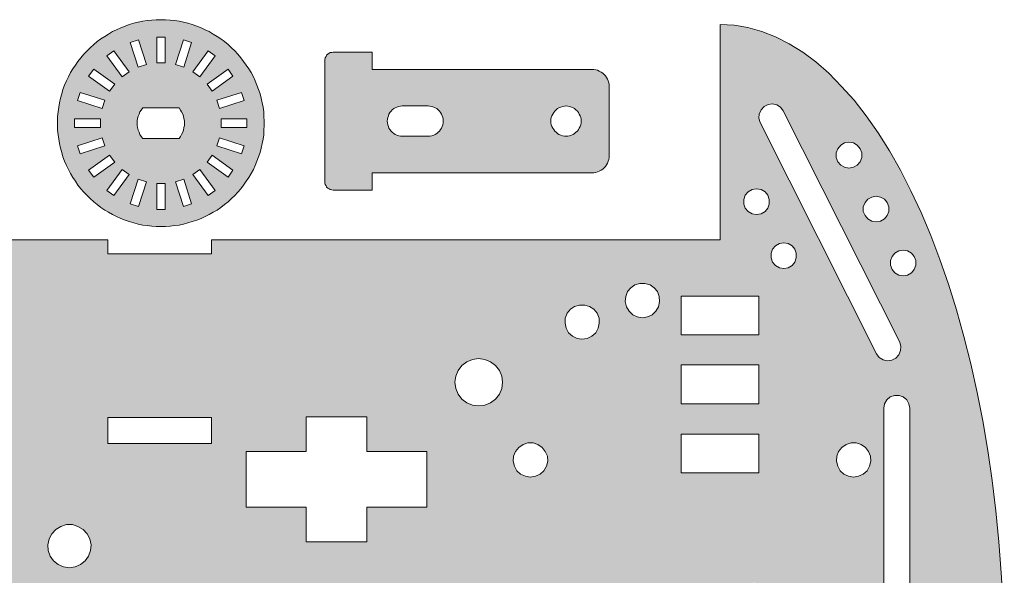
# Model space of a CAD drawing. Header units: inches. Extents: x 53 to 263, y 30 to 180.
# Tile 4 of 4: x 148 to 263, y 115 to 180. Entities that reach past the tile are written whole.
import ezdxf

# ---------------------------------------------------------------- set-up
doc = ezdxf.new("R2010")
doc.units = ezdxf.units.IN
doc.header["$MEASUREMENT"] = 0
doc.layers.add('Layer 1', color=7, linetype='Continuous')

msp = doc.modelspace()

# ---------------------------------------------------------------- hatches: boundary and pattern name
at = {"layer": 'Layer 1', "true_color": 0x231f20}
h = msp.add_hatch(color=250, dxfattribs=at)
h.dxf.hatch_style = 2
h.paths.add_polyline_path([(176.67, 168.45), (176.64, 168.98), (176.57, 169.51), (176.46, 170.04), (176.35, 170.57), (176.21, 171.06), (176.04, 171.59), (175.86, 172.08), (175.65, 172.58), (175.44, 173.04), (175.19, 173.53), (174.91, 173.99), (174.62, 174.41), (174.31, 174.84), (173.99, 175.26), (173.64, 175.68), (173.28, 176.07), (172.9, 176.42), (172.51, 176.78), (172.08, 177.13), (171.66, 177.45), (171.24, 177.73), (170.78, 178.01), (170.32, 178.29), (169.83, 178.51), (169.37, 178.72), (168.87, 178.93), (168.35, 179.11), (167.85, 179.25), (167.32, 179.39), (166.83, 179.49), (166.3, 179.56), (165.77, 179.63), (165.24, 179.67), (164.71, 179.67), (164.18, 179.67), (163.65, 179.63), (163.12, 179.56), (162.6, 179.49), (162.07, 179.39), (161.57, 179.25), (161.04, 179.11), (160.55, 178.93), (160.06, 178.72), (159.56, 178.51), (159.1, 178.29), (158.64, 178.01), (158.19, 177.73), (157.73, 177.45), (157.3, 177.13), (156.92, 176.78), (156.49, 176.42), (156.14, 176.07), (155.75, 175.68), (155.43, 175.26), (155.08, 174.84), (154.8, 174.41), (154.48, 173.99), (154.23, 173.53), (153.99, 173.04), (153.74, 172.58), (153.53, 172.08), (153.35, 171.59), (153.21, 171.06), (153.07, 170.57), (152.93, 170.04), (152.86, 169.51), (152.79, 168.98), (152.72, 168.45), (152.72, 167.92), (152.72, 167.39), (152.72, 166.86), (152.79, 166.33), (152.86, 165.81), (152.93, 165.31), (153.07, 164.78), (153.21, 164.25), (153.35, 163.76), (153.53, 163.27), (153.74, 162.77), (153.99, 162.28), (154.23, 161.82), (154.48, 161.36), (154.8, 160.94), (155.08, 160.48), (155.43, 160.06), (155.75, 159.67), (156.14, 159.28), (156.49, 158.93), (156.92, 158.54), (157.3, 158.22), (157.73, 157.9), (158.19, 157.59), (158.64, 157.34), (159.1, 157.06), (159.56, 156.85), (160.06, 156.6), (160.55, 156.42), (161.04, 156.25), (161.57, 156.1), (162.07, 155.96), (162.6, 155.86), (163.12, 155.79), (163.65, 155.72), (164.18, 155.68), (164.71, 155.68), (165.24, 155.68), (165.77, 155.72), (166.3, 155.79), (166.83, 155.86), (167.32, 155.96), (167.85, 156.1), (168.35, 156.25), (168.87, 156.42), (169.37, 156.6), (169.83, 156.85), (170.32, 157.06), (170.78, 157.34), (171.24, 157.59), (171.66, 157.9), (172.08, 158.22), (172.51, 158.54), (172.9, 158.93), (173.28, 159.28), (173.64, 159.67), (173.99, 160.06), (174.31, 160.48), (174.62, 160.94), (174.91, 161.36), (175.19, 161.82), (175.44, 162.28), (175.65, 162.77), (175.86, 163.27), (176.04, 163.76), (176.21, 164.25), (176.35, 164.78), (176.46, 165.31), (176.57, 165.81), (176.64, 166.33), (176.67, 166.86), (176.71, 167.39), (176.71, 167.92)])
h.paths.add_polyline_path([(156.92, 173.95), (159.35, 172.19), (158.75, 171.38), (156.32, 173.14)])
h.paths.add_polyline_path([(155.36, 171.24), (158.19, 170.32), (157.9, 169.37), (155.05, 170.29)])
h.paths.add_polyline_path([(154.69, 167.18), (154.69, 168.17), (157.69, 168.17), (157.69, 167.18)])
h.paths.add_polyline_path([(155.36, 164.11), (155.05, 165.06), (157.9, 165.98), (158.19, 165.03)])
h.paths.add_polyline_path([(156.92, 161.4), (156.32, 162.21), (158.75, 163.97), (159.35, 163.16)])
h.paths.add_polyline_path([(159.24, 159.28), (158.43, 159.88), (160.2, 162.31), (161.01, 161.71)])
h.paths.add_polyline_path([(160.2, 173.04), (158.43, 175.47), (159.24, 176.07), (161.01, 173.64)])
h.paths.add_polyline_path([(164.22, 177.66), (165.21, 177.66), (165.21, 174.66), (164.22, 174.66)])
h.paths.add_polyline_path([(162.1, 177.34), (163.02, 174.48), (162.07, 174.17), (161.15, 177.02)])
h.paths.add_polyline_path([(162.1, 158.01), (161.15, 158.33), (162.07, 161.18), (163.02, 160.87)])
h.paths.add_polyline_path([(165.21, 157.66), (164.22, 157.66), (164.22, 160.66), (165.21, 160.66)])
h.paths.add_polyline_path([(162.6, 165.91), (162.42, 166.12), (162.28, 166.37), (162.17, 166.62), (162.07, 166.86), (162, 167.15), (161.96, 167.39), (161.96, 167.68), (161.96, 167.96), (162, 168.2), (162.07, 168.49), (162.17, 168.73), (162.28, 168.98), (162.42, 169.19), (162.6, 169.44), (166.83, 169.44), (166.97, 169.19), (167.11, 168.98), (167.25, 168.73), (167.32, 168.49), (167.39, 168.2), (167.43, 167.96), (167.46, 167.68), (167.43, 167.39), (167.39, 167.15), (167.32, 166.86), (167.25, 166.62), (167.11, 166.37), (166.97, 166.12), (166.83, 165.91)])
h.paths.add_polyline_path([(167.32, 158.01), (166.41, 160.87), (167.36, 161.18), (168.27, 158.33)])
h.paths.add_polyline_path([(167.36, 174.17), (166.41, 174.48), (167.32, 177.34), (168.27, 177.02)])
h.paths.add_polyline_path([(174.06, 171.24), (174.38, 170.29), (171.52, 169.37), (171.2, 170.32)])
h.paths.add_polyline_path([(172.51, 173.95), (173.07, 173.14), (170.67, 171.38), (170.07, 172.19)])
h.paths.add_polyline_path([(170.18, 176.07), (170.99, 175.47), (169.23, 173.04), (168.42, 173.64)])
h.paths.add_polyline_path([(170.18, 159.28), (168.42, 161.71), (169.23, 162.31), (170.99, 159.88)])
h.paths.add_polyline_path([(172.51, 161.4), (170.07, 163.16), (170.67, 163.97), (173.07, 162.21)])
h.paths.add_polyline_path([(174.06, 164.11), (171.2, 165.03), (171.52, 165.98), (174.38, 165.06)])
h.paths.add_polyline_path([(174.7, 167.18), (171.7, 167.18), (171.7, 168.17), (174.7, 168.17)])
h = msp.add_hatch(color=250, dxfattribs=at)
h.dxf.hatch_style = 2
h.paths.add_polyline_path([(262.54, 108.27), (262.43, 111.9), (262.22, 115.53), (261.94, 119.13), (261.58, 122.73), (261.16, 126.22), (260.67, 129.72), (260.07, 133.14), (259.43, 136.45), (258.69, 139.74), (257.88, 142.91), (257.03, 146.01), (256.08, 148.98), (255.09, 151.87), (254.04, 154.66), (252.91, 157.3), (251.74, 159.81), (250.51, 162.21), (249.24, 164.47), (247.93, 166.55), (246.56, 168.52), (245.15, 170.32), (243.7, 171.94), (242.22, 173.46), (240.7, 174.77), (239.18, 175.89), (237.6, 176.88), (236.04, 177.69), (234.42, 178.29), (232.83, 178.75), (231.21, 179.03), (229.59, 179.11), (229.59, 154.13), (170.6, 154.13), (170.6, 152.51), (158.57, 152.51), (158.57, 154.13), (65.58, 154.13), (64.81, 154.02), (64.03, 153.74), (63.25, 153.32), (62.48, 152.68), (61.74, 151.87), (61, 150.88), (60.25, 149.75), (59.55, 148.45), (58.88, 146.97), (58.21, 145.34), (57.57, 143.58), (56.97, 141.68), (56.41, 139.63), (55.84, 137.44), (55.35, 135.15), (54.89, 132.75), (54.47, 130.21), (54.08, 127.63), (53.73, 124.92), (53.45, 122.17), (53.16, 119.34), (52.95, 116.45), (52.81, 113.52), (52.67, 110.6), (52.6, 107.6), (52.6, 104.6), (52.6, 101.64), (52.67, 98.64), (52.81, 95.71), (52.95, 92.78), (53.16, 89.89), (53.45, 87.07), (53.73, 84.31), (54.08, 81.6), (54.47, 79.02), (54.89, 76.48), (55.35, 74.08), (55.84, 71.79), (56.41, 69.6), (56.97, 67.56), (57.57, 65.65), (58.21, 63.89), (58.88, 62.27), (59.55, 60.78), (60.25, 59.48), (61, 58.31), (61.74, 57.36), (62.48, 56.55), (63.25, 55.92), (64.03, 55.49), (64.81, 55.21), (65.58, 55.1), (158.57, 55.1), (158.57, 56.73), (170.6, 56.73), (170.6, 55.1), (229.59, 55.1), (229.59, 30.13), (231.21, 30.2), (232.83, 30.48), (234.42, 30.9), (236.04, 31.54), (237.6, 32.35), (239.18, 33.34), (240.7, 34.47), (242.22, 35.77), (243.7, 37.25), (245.15, 38.91), (246.56, 40.71), (247.93, 42.69), (249.24, 44.77), (250.51, 47.03), (251.74, 49.42), (252.91, 51.93), (254.04, 54.57), (255.09, 57.36), (256.08, 60.22), (257.03, 63.22), (257.88, 66.32), (258.69, 69.5), (259.43, 72.78), (260.07, 76.09), (260.67, 79.52), (261.16, 82.97), (261.58, 86.5), (261.94, 90.06), (262.22, 93.7), (262.43, 97.3), (262.54, 100.97), (262.57, 104.6)])
h.paths.add_polyline_path([(56.66, 119.56), (56.87, 120.12), (57.22, 120.58), (57.71, 120.93), (58.28, 121.11), (58.88, 121.11), (59.44, 120.93), (59.94, 120.58), (60.32, 120.12), (60.54, 119.56), (60.57, 118.96), (60.47, 118.39), (60.15, 117.86), (59.73, 117.47), (59.16, 117.19), (58.6, 117.12), (58, 117.19), (57.47, 117.47), (57.01, 117.86), (56.73, 118.39), (56.59, 118.96)])
h.paths.add_polyline_path([(59.9, 110.88), (59.55, 110.45), (59.09, 110.21), (58.6, 110.1), (58.07, 110.21), (57.61, 110.45), (57.29, 110.88), (57.11, 111.34), (57.11, 111.87), (57.29, 112.36), (57.61, 112.75), (58.07, 113.03), (58.6, 113.1), (59.09, 113.03), (59.55, 112.75), (59.9, 112.36), (60.08, 111.87), (60.08, 111.34)])
h.paths.add_polyline_path([(60.08, 97.86), (60.08, 97.37), (59.9, 96.87), (59.55, 96.45), (59.09, 96.2), (58.6, 96.13), (58.07, 96.2), (57.61, 96.45), (57.29, 96.87), (57.11, 97.37), (57.11, 97.86), (57.29, 98.35), (57.61, 98.78), (58.07, 99.02), (58.6, 99.13), (59.09, 99.02), (59.55, 98.78), (59.9, 98.35)])
h.paths.add_polyline_path([(57.47, 88.48), (57.01, 88.86), (56.73, 89.39), (56.59, 89.96), (56.66, 90.56), (56.87, 91.12), (57.22, 91.58), (57.71, 91.93), (58.28, 92.07), (58.88, 92.07), (59.44, 91.93), (59.94, 91.58), (60.32, 91.12), (60.54, 90.56), (60.57, 89.96), (60.47, 89.39), (60.15, 88.86), (59.73, 88.48), (59.16, 88.19), (58.6, 88.12), (58, 88.19)])
h.paths.add_polyline_path([(61.45, 77.4), (61.14, 76.87), (60.71, 76.45), (60.18, 76.2), (59.58, 76.13), (58.98, 76.2), (58.46, 76.45), (58.03, 76.87), (57.71, 77.4), (57.61, 77.96), (57.64, 78.56), (57.86, 79.13), (58.24, 79.59), (58.74, 79.9), (59.3, 80.08), (59.9, 80.08), (60.47, 79.9), (60.96, 79.59), (61.31, 79.13), (61.52, 78.56), (61.59, 77.96)])
h.paths.add_polyline_path([(61.52, 130.67), (61.31, 130.1), (60.96, 129.65), (60.47, 129.33), (59.9, 129.15), (59.3, 129.15), (58.74, 129.33), (58.24, 129.65), (57.86, 130.1), (57.64, 130.67), (57.61, 131.27), (57.71, 131.83), (58.03, 132.36), (58.46, 132.75), (58.98, 133.03), (59.58, 133.1), (60.18, 133.03), (60.71, 132.75), (61.14, 132.36), (61.45, 131.83), (61.59, 131.27)])
h.paths.add_polyline_path([(246.2, 157.97), (246.42, 158.47), (246.73, 158.86), (247.19, 159.1), (247.69, 159.21), (248.21, 159.1), (248.67, 158.86), (248.99, 158.47), (249.17, 157.97), (249.17, 157.44), (248.99, 156.95), (248.67, 156.56), (248.21, 156.32), (247.69, 156.21), (247.19, 156.32), (246.73, 156.56), (246.42, 156.95), (246.2, 157.44)])
h.paths.add_polyline_path([(243.06, 164.22), (243.24, 164.71), (243.59, 165.1), (244.02, 165.38), (244.55, 165.45), (245.07, 165.38), (245.5, 165.1), (245.85, 164.71), (246.03, 164.22), (246.03, 163.69), (245.85, 163.19), (245.5, 162.81), (245.07, 162.56), (244.55, 162.45), (244.02, 162.56), (243.59, 162.81), (243.24, 163.19), (243.06, 163.69)])
h.paths.add_polyline_path([(234.14, 168.73), (234.35, 169.23), (234.7, 169.62), (235.16, 169.83), (235.69, 169.9), (236.18, 169.79), (236.61, 169.51), (236.93, 169.09), (250.44, 142.28), (250.58, 141.78), (250.54, 141.29), (250.33, 140.79), (249.98, 140.41), (249.52, 140.19), (248.99, 140.12), (248.5, 140.23), (248.07, 140.51), (247.76, 140.93), (234.24, 167.75), (234.1, 168.24)])
h.paths.add_polyline_path([(250.82, 135.93), (251.25, 135.57), (251.5, 135.11), (251.6, 134.62), (251.6, 74.61), (251.5, 74.12), (251.25, 73.66), (250.82, 73.31), (250.37, 73.13), (249.84, 73.13), (249.34, 73.31), (248.96, 73.66), (248.67, 74.12), (248.6, 74.61), (248.6, 134.62), (248.67, 135.11), (248.96, 135.57), (249.34, 135.93), (249.84, 136.1), (250.37, 136.1)])
h.paths.add_polyline_path([(246.94, 127.88), (246.66, 127.35), (246.2, 126.96), (245.67, 126.72), (245.07, 126.61), (244.51, 126.72), (243.95, 126.96), (243.52, 127.35), (243.24, 127.88), (243.1, 128.48), (243.13, 129.05), (243.35, 129.61), (243.73, 130.07), (244.23, 130.42), (244.79, 130.6), (245.39, 130.6), (245.96, 130.42), (246.45, 130.07), (246.8, 129.61), (247.05, 129.05), (247.09, 128.48)])
h.paths.add_polyline_path([(247.09, 80.75), (247.05, 80.19), (246.8, 79.62), (246.45, 79.16), (245.96, 78.81), (245.39, 78.63), (244.79, 78.63), (244.23, 78.81), (243.73, 79.16), (243.35, 79.62), (243.13, 80.19), (243.1, 80.75), (243.24, 81.35), (243.52, 81.84), (243.95, 82.27), (244.51, 82.51), (245.07, 82.62), (245.67, 82.51), (246.2, 82.27), (246.66, 81.84), (246.94, 81.35)])
h.paths.add_polyline_path([(238.44, 152.58), (238.44, 152.05), (238.27, 151.55), (237.95, 151.17), (237.49, 150.88), (237, 150.81), (236.47, 150.88), (236.01, 151.17), (235.69, 151.55), (235.51, 152.05), (235.51, 152.58), (235.69, 153.07), (236.01, 153.46), (236.47, 153.71), (237, 153.81), (237.49, 153.71), (237.95, 153.46), (238.27, 153.07)])
h.paths.add_polyline_path([(232.34, 158.82), (232.52, 159.31), (232.87, 159.7), (233.33, 159.98), (233.82, 160.06), (234.35, 159.98), (234.81, 159.7), (235.13, 159.31), (235.3, 158.82), (235.3, 158.29), (235.13, 157.8), (234.81, 157.41), (234.35, 157.16), (233.82, 157.06), (233.33, 157.16), (232.87, 157.41), (232.52, 157.8), (232.34, 158.29)])
h.paths.add_polyline_path([(225.07, 147.6), (234.1, 147.6), (234.1, 143.12), (225.07, 143.12)])
h.paths.add_polyline_path([(225.07, 139.63), (234.1, 139.63), (234.1, 135.11), (225.07, 135.11)])
h.paths.add_polyline_path([(225.07, 131.62), (234.1, 131.62), (234.1, 127.11), (225.07, 127.11)])
h.paths.add_polyline_path([(158.57, 133.53), (170.6, 133.53), (170.6, 130.53), (158.57, 130.53)])
h.paths.add_polyline_path([(151.73, 119.45), (152.05, 120.05), (152.51, 120.54), (153.11, 120.9), (153.74, 121.11), (154.45, 121.11), (155.08, 120.9), (155.68, 120.54), (156.14, 120.05), (156.46, 119.45), (156.6, 118.78), (156.53, 118.11), (156.32, 117.47), (155.93, 116.91), (155.4, 116.49), (154.76, 116.21), (154.09, 116.1), (153.42, 116.21), (152.79, 116.49), (152.26, 116.91), (151.87, 117.47), (151.62, 118.11), (151.59, 118.78)])
h.paths.add_polyline_path([(112.99, 149.82), (113.31, 150.28), (113.77, 150.64), (114.3, 150.85), (114.86, 150.85), (115.43, 150.64), (115.89, 150.28), (116.21, 149.82), (116.35, 149.26), (116.28, 148.7), (116.06, 148.17), (115.68, 147.74), (115.15, 147.46), (114.58, 147.36), (114.02, 147.46), (113.52, 147.74), (113.14, 148.17), (112.89, 148.7), (112.85, 149.26)])
h.paths.add_polyline_path([(65.65, 149.54), (65.86, 150.11), (66.22, 150.57), (66.71, 150.92), (67.27, 151.09), (67.87, 151.09), (68.44, 150.92), (68.93, 150.57), (69.32, 150.11), (69.53, 149.54), (69.57, 148.98), (69.46, 148.38), (69.14, 147.88), (68.72, 147.46), (68.19, 147.21), (67.59, 147.11), (66.99, 147.21), (66.46, 147.46), (66.04, 147.88), (65.72, 148.38), (65.58, 148.98)])
h.paths.add_polyline_path([(69.53, 59.65), (69.32, 59.13), (68.93, 58.63), (68.44, 58.31), (67.87, 58.14), (67.27, 58.14), (66.71, 58.31), (66.22, 58.63), (65.86, 59.13), (65.65, 59.65), (65.58, 60.25), (65.72, 60.85), (66.04, 61.35), (66.46, 61.77), (66.99, 62.02), (67.59, 62.12), (68.19, 62.02), (68.72, 61.77), (69.14, 61.35), (69.46, 60.85), (69.57, 60.25)])
h.paths.add_polyline_path([(71.58, 84.35), (71.4, 83.86), (71.05, 83.47), (70.59, 83.22), (70.1, 83.11), (69.57, 83.22), (69.11, 83.47), (68.79, 83.86), (68.62, 84.35), (68.62, 84.88), (68.79, 85.37), (69.11, 85.76), (69.57, 86.01), (70.1, 86.11), (70.59, 86.01), (71.05, 85.76), (71.4, 85.37), (71.58, 84.88)])
h.paths.add_polyline_path([(71.58, 124.35), (71.4, 123.86), (71.05, 123.47), (70.59, 123.19), (70.1, 123.12), (69.57, 123.19), (69.11, 123.47), (68.79, 123.86), (68.62, 124.35), (68.62, 124.88), (68.79, 125.38), (69.11, 125.77), (69.57, 126.01), (70.1, 126.12), (70.59, 126.01), (71.05, 125.77), (71.4, 125.38), (71.58, 124.88)])
h.paths.add_polyline_path([(83.47, 89.39), (83.15, 88.86), (82.73, 88.48), (82.16, 88.19), (81.6, 88.12), (81, 88.19), (80.47, 88.48), (80.01, 88.86), (79.73, 89.39), (79.59, 89.96), (79.62, 90.56), (79.87, 91.12), (80.22, 91.58), (80.72, 91.93), (81.28, 92.07), (81.88, 92.07), (82.44, 91.93), (82.94, 91.58), (83.33, 91.12), (83.54, 90.56), (83.57, 89.96)])
h.paths.add_polyline_path([(83.47, 118.39), (83.15, 117.86), (82.73, 117.47), (82.16, 117.19), (81.6, 117.12), (81, 117.19), (80.47, 117.47), (80.01, 117.86), (79.73, 118.39), (79.59, 118.96), (79.62, 119.56), (79.87, 120.12), (80.22, 120.58), (80.72, 120.93), (81.28, 121.11), (81.88, 121.11), (82.44, 120.93), (82.94, 120.58), (83.33, 120.12), (83.54, 119.56), (83.57, 118.96)])
h.paths.add_polyline_path([(95, 61.1), (89.99, 61.1), (89.99, 70.1), (95, 70.1)])
h.paths.add_polyline_path([(95, 139.1), (89.99, 139.1), (89.99, 148.13), (95, 148.13)])
h.paths.add_polyline_path([(102.98, 61.1), (98, 61.1), (98, 70.1), (102.98, 70.1)])
h.paths.add_polyline_path([(102.98, 139.1), (98, 139.1), (98, 148.13), (102.98, 148.13)])
h.paths.add_polyline_path([(110.98, 61.1), (105.97, 61.1), (105.97, 70.1), (110.98, 70.1)])
h.paths.add_polyline_path([(110.98, 139.1), (105.97, 139.1), (105.97, 148.13), (110.98, 148.13)])
h.paths.add_polyline_path([(116.21, 59.41), (115.89, 58.91), (115.43, 58.56), (114.86, 58.38), (114.3, 58.38), (113.77, 58.56), (113.31, 58.91), (112.99, 59.41), (112.85, 59.97), (112.89, 60.54), (113.14, 61.07), (113.52, 61.49), (114.02, 61.77), (114.58, 61.88), (115.15, 61.77), (115.68, 61.49), (116.06, 61.07), (116.28, 60.54), (116.35, 59.97)])
h.paths.add_polyline_path([(118.07, 81.6), (118, 81.1), (117.72, 80.64), (117.33, 80.33), (116.84, 80.15), (116.31, 80.15), (115.85, 80.33), (115.43, 80.64), (115.18, 81.1), (115.08, 81.6), (115.08, 91.62), (115.18, 92.11), (115.43, 92.57), (115.85, 92.92), (116.31, 93.1), (116.84, 93.1), (117.33, 92.92), (117.72, 92.57), (118, 92.11), (118.07, 91.62)])
h.paths.add_polyline_path([(118.07, 117.62), (118, 117.09), (117.72, 116.66), (117.33, 116.31), (116.84, 116.13), (116.31, 116.13), (115.85, 116.31), (115.43, 116.66), (115.18, 117.09), (115.08, 117.62), (115.08, 127.6), (115.18, 128.13), (115.43, 128.59), (115.85, 128.91), (116.31, 129.08), (116.84, 129.08), (117.33, 128.91), (117.72, 128.59), (118, 128.13), (118.07, 127.6)])
h.paths.add_polyline_path([(126.44, 66.29), (126.12, 65.69), (125.66, 65.16), (125.09, 64.81), (124.42, 64.63), (123.75, 64.63), (123.08, 64.81), (122.52, 65.16), (122.06, 65.69), (121.74, 66.29), (121.6, 66.96), (121.64, 67.63), (121.88, 68.26), (122.27, 68.83), (122.8, 69.25), (123.4, 69.53), (124.07, 69.6), (124.78, 69.53), (125.38, 69.25), (125.91, 68.83), (126.29, 68.26), (126.54, 67.63), (126.58, 66.96)])
h.paths.add_polyline_path([(126.54, 141.61), (126.29, 140.97), (125.91, 140.41), (125.38, 139.98), (124.78, 139.7), (124.07, 139.63), (123.4, 139.7), (122.8, 139.98), (122.27, 140.41), (121.88, 140.97), (121.64, 141.61), (121.6, 142.28), (121.74, 142.95), (122.06, 143.55), (122.52, 144.04), (123.08, 144.39), (123.75, 144.6), (124.42, 144.6), (125.09, 144.39), (125.66, 144.04), (126.12, 143.55), (126.44, 142.95), (126.58, 142.28)])
h.paths.add_polyline_path([(130.17, 59.41), (129.89, 58.91), (129.43, 58.56), (128.87, 58.38), (128.31, 58.38), (127.74, 58.56), (127.32, 58.91), (127, 59.41), (126.86, 59.97), (126.89, 60.54), (127.14, 61.07), (127.53, 61.49), (128.02, 61.77), (128.59, 61.88), (129.15, 61.77), (129.65, 61.49), (130.07, 61.07), (130.28, 60.54), (130.32, 59.97)])
h.paths.add_polyline_path([(130.28, 148.7), (130.07, 148.17), (129.65, 147.74), (129.15, 147.46), (128.59, 147.36), (128.02, 147.46), (127.53, 147.74), (127.14, 148.17), (126.89, 148.7), (126.86, 149.26), (127, 149.82), (127.32, 150.28), (127.74, 150.64), (128.31, 150.85), (128.87, 150.85), (129.43, 150.64), (129.89, 150.28), (130.17, 149.82), (130.32, 149.26)])
h.paths.add_polyline_path([(140.55, 59.65), (140.33, 59.13), (139.95, 58.63), (139.45, 58.31), (138.89, 58.14), (138.29, 58.14), (137.72, 58.31), (137.23, 58.63), (136.84, 59.13), (136.63, 59.65), (136.6, 60.25), (136.74, 60.85), (137.02, 61.35), (137.48, 61.77), (138.01, 62.02), (138.57, 62.12), (139.17, 62.02), (139.7, 61.77), (140.16, 61.35), (140.44, 60.85), (140.58, 60.25)])
h.paths.add_polyline_path([(140.44, 148.38), (140.16, 147.88), (139.7, 147.46), (139.17, 147.21), (138.57, 147.11), (138.01, 147.21), (137.48, 147.46), (137.02, 147.88), (136.74, 148.38), (136.6, 148.98), (136.63, 149.54), (136.84, 150.11), (137.23, 150.57), (137.72, 150.92), (138.29, 151.09), (138.89, 151.09), (139.45, 150.92), (139.95, 150.57), (140.33, 150.11), (140.55, 149.54), (140.58, 148.98)])
h.paths.add_polyline_path([(146.54, 59.65), (146.33, 59.13), (145.94, 58.63), (145.45, 58.31), (144.89, 58.14), (144.29, 58.14), (143.72, 58.31), (143.23, 58.63), (142.84, 59.13), (142.63, 59.65), (142.59, 60.25), (142.73, 60.85), (143.02, 61.35), (143.47, 61.77), (144, 62.02), (144.6, 62.12), (145.17, 62.02), (145.73, 61.77), (146.16, 61.35), (146.44, 60.85), (146.58, 60.25)])
h.paths.add_polyline_path([(146.44, 148.38), (146.16, 147.88), (145.73, 147.46), (145.17, 147.21), (144.6, 147.11), (144, 147.21), (143.47, 147.46), (143.02, 147.88), (142.73, 148.38), (142.59, 148.98), (142.63, 149.54), (142.84, 150.11), (143.23, 150.57), (143.72, 150.92), (144.29, 151.09), (144.89, 151.09), (145.45, 150.92), (145.94, 150.57), (146.33, 150.11), (146.54, 149.54), (146.58, 148.98)])
h.paths.add_polyline_path([(156.53, 90.1), (156.32, 89.46), (155.93, 88.9), (155.4, 88.48), (154.76, 88.19), (154.09, 88.12), (153.42, 88.19), (152.79, 88.48), (152.26, 88.9), (151.87, 89.46), (151.62, 90.1), (151.59, 90.77), (151.73, 91.44), (152.05, 92.04), (152.51, 92.57), (153.11, 92.92), (153.74, 93.1), (154.45, 93.1), (155.08, 92.92), (155.68, 92.57), (156.14, 92.04), (156.46, 91.44), (156.6, 90.77)])
h.paths.add_polyline_path([(151.09, 100.12), (151.09, 102.62), (150.07, 102.62), (150.07, 106.61), (151.09, 106.61), (151.09, 109.11), (163.09, 109.11), (163.09, 106.61), (164.08, 106.61), (164.08, 102.62), (163.09, 102.62), (163.09, 100.12)])
h.paths.add_polyline_path([(170.6, 75.71), (158.57, 75.71), (158.57, 78.7), (170.6, 78.7)])
h.paths.add_polyline_path([(171.94, 103.89), (171.66, 103.36), (171.2, 102.98), (170.67, 102.69), (170.07, 102.62), (169.51, 102.69), (168.95, 102.98), (168.52, 103.36), (168.24, 103.89), (168.1, 104.46), (168.13, 105.06), (168.35, 105.62), (168.73, 106.08), (169.23, 106.43), (169.79, 106.61), (170.39, 106.61), (170.96, 106.43), (171.45, 106.08), (171.84, 105.62), (172.05, 105.06), (172.08, 104.46)])
h.paths.add_polyline_path([(195.58, 79.62), (188.59, 79.62), (188.59, 75.6), (181.57, 75.6), (181.57, 79.62), (174.59, 79.62), (174.59, 86.11), (181.57, 86.11), (181.57, 90.1), (188.59, 90.1), (188.59, 86.11), (195.58, 86.11)])
h.paths.add_polyline_path([(183.09, 104.46), (183.13, 105.06), (183.37, 105.62), (183.73, 106.08), (184.22, 106.43), (184.78, 106.61), (185.38, 106.61), (185.95, 106.43), (186.44, 106.08), (186.83, 105.62), (187.04, 105.06), (187.08, 104.46), (186.94, 103.89), (186.65, 103.36), (186.23, 102.98), (185.67, 102.69), (185.1, 102.62), (184.5, 102.69), (183.97, 102.98), (183.51, 103.36), (183.23, 103.89)])
h.paths.add_polyline_path([(195.58, 123.12), (188.59, 123.12), (188.59, 119.1), (181.57, 119.1), (181.57, 123.12), (174.59, 123.12), (174.59, 129.61), (181.57, 129.61), (181.57, 133.6), (188.59, 133.6), (188.59, 129.61), (195.58, 129.61)])
h.paths.add_polyline_path([(198.23, 103.89), (198.08, 104.46), (198.16, 105.06), (198.37, 105.62), (198.72, 106.08), (199.21, 106.43), (199.78, 106.61), (200.38, 106.61), (200.94, 106.43), (201.44, 106.08), (201.82, 105.62), (202.04, 105.06), (202.07, 104.46), (201.97, 103.89), (201.65, 103.36), (201.22, 102.98), (200.7, 102.69), (200.1, 102.62), (199.5, 102.69), (198.97, 102.98), (198.51, 103.36)])
h.paths.add_polyline_path([(204.26, 70.91), (203.98, 70.24), (203.52, 69.67), (202.95, 69.25), (202.28, 68.97), (201.58, 68.86), (200.87, 68.97), (200.2, 69.25), (199.64, 69.67), (199.21, 70.24), (198.93, 70.91), (198.83, 71.61), (198.93, 72.32), (199.21, 72.99), (199.64, 73.55), (200.2, 74.01), (200.87, 74.26), (201.58, 74.37), (202.28, 74.26), (202.95, 74.01), (203.52, 73.55), (203.98, 72.99), (204.26, 72.32), (204.33, 71.61)])
h.paths.add_polyline_path([(204.26, 136.91), (203.98, 136.24), (203.52, 135.68), (202.95, 135.22), (202.28, 134.97), (201.58, 134.87), (200.87, 134.97), (200.2, 135.22), (199.64, 135.68), (199.21, 136.24), (198.93, 136.91), (198.83, 137.62), (198.93, 138.32), (199.21, 138.99), (199.64, 139.56), (200.2, 139.98), (200.87, 140.26), (201.58, 140.37), (202.28, 140.26), (202.95, 139.98), (203.52, 139.56), (203.98, 138.99), (204.26, 138.32), (204.33, 137.62)])
h.paths.add_polyline_path([(209.55, 80.19), (209.3, 79.62), (208.95, 79.16), (208.46, 78.81), (207.89, 78.63), (207.29, 78.63), (206.73, 78.81), (206.23, 79.16), (205.85, 79.62), (205.63, 80.19), (205.6, 80.75), (205.74, 81.35), (206.02, 81.84), (206.45, 82.27), (207.01, 82.51), (207.57, 82.62), (208.17, 82.51), (208.7, 82.27), (209.16, 81.84), (209.44, 81.35), (209.59, 80.75)])
h.paths.add_polyline_path([(209.44, 127.88), (209.16, 127.35), (208.7, 126.96), (208.17, 126.72), (207.57, 126.61), (207.01, 126.72), (206.45, 126.96), (206.02, 127.35), (205.74, 127.88), (205.6, 128.48), (205.63, 129.05), (205.85, 129.61), (206.23, 130.07), (206.73, 130.42), (207.29, 130.6), (207.89, 130.6), (208.46, 130.42), (208.95, 130.07), (209.3, 129.61), (209.55, 129.05), (209.59, 128.48)])
h.paths.add_polyline_path([(215.55, 64.17), (215.34, 63.61), (214.95, 63.15), (214.45, 62.83), (213.89, 62.65), (213.29, 62.65), (212.72, 62.83), (212.23, 63.15), (211.84, 63.61), (211.63, 64.17), (211.6, 64.77), (211.74, 65.33), (212.02, 65.86), (212.48, 66.25), (213.01, 66.53), (213.57, 66.6), (214.17, 66.53), (214.7, 66.25), (215.16, 65.86), (215.44, 65.33), (215.58, 64.77)])
h.paths.add_polyline_path([(215.44, 143.9), (215.16, 143.37), (214.7, 142.95), (214.17, 142.7), (213.57, 142.63), (213.01, 142.7), (212.48, 142.95), (212.02, 143.37), (211.74, 143.9), (211.6, 144.46), (211.63, 145.06), (211.84, 145.63), (212.23, 146.09), (212.72, 146.4), (213.29, 146.58), (213.89, 146.58), (214.45, 146.4), (214.95, 146.09), (215.34, 145.63), (215.55, 145.06), (215.58, 144.46)])
h.paths.add_polyline_path([(222.53, 61.67), (222.32, 61.1), (221.93, 60.64), (221.47, 60.32), (220.87, 60.15), (220.27, 60.15), (219.71, 60.32), (219.22, 60.64), (218.86, 61.1), (218.65, 61.67), (218.58, 62.27), (218.72, 62.83), (219.04, 63.36), (219.46, 63.78), (219.99, 64.03), (220.59, 64.1), (221.19, 64.03), (221.72, 63.78), (222.14, 63.36), (222.46, 62.83), (222.57, 62.27)])
h.paths.add_polyline_path([(222.46, 146.37), (222.14, 145.87), (221.72, 145.45), (221.19, 145.2), (220.59, 145.1), (219.99, 145.2), (219.46, 145.45), (219.04, 145.87), (218.72, 146.37), (218.58, 146.97), (218.65, 147.57), (218.86, 148.13), (219.22, 148.59), (219.71, 148.91), (220.27, 149.08), (220.87, 149.08), (221.47, 148.91), (221.93, 148.59), (222.32, 148.13), (222.53, 147.57), (222.57, 146.97)])
h.paths.add_polyline_path([(224.4, 101.35), (224.05, 102.62), (223.87, 103.96), (223.87, 105.27), (224.05, 106.61), (224.4, 107.88), (224.93, 109.11), (225.64, 110.24), (226.45, 111.27), (227.44, 112.18), (228.53, 112.96), (229.69, 113.56), (230.96, 114.02), (232.27, 114.26), (233.57, 114.37), (234.91, 114.26), (236.22, 114.02), (237.49, 113.56), (238.65, 112.96), (239.75, 112.18), (240.7, 111.27), (241.55, 110.24), (242.25, 109.11), (242.78, 107.88), (243.13, 106.61), (243.31, 105.27), (243.31, 103.96), (243.13, 102.62), (242.78, 101.35), (242.25, 100.12), (241.55, 98.99), (240.7, 97.97), (239.75, 97.05), (238.65, 96.27), (237.49, 95.67), (236.22, 95.21), (234.91, 94.97), (233.57, 94.86), (232.27, 94.97), (230.96, 95.21), (229.69, 95.67), (228.53, 96.27), (227.44, 97.05), (226.45, 97.97), (225.64, 98.99), (224.93, 100.12)])
h.paths.add_polyline_path([(238.44, 57.19), (238.44, 56.66), (238.27, 56.16), (237.95, 55.77), (237.49, 55.49), (237, 55.42), (236.47, 55.49), (236.01, 55.77), (235.69, 56.16), (235.51, 56.66), (235.51, 57.19), (235.69, 57.68), (236.01, 58.07), (236.47, 58.31), (237, 58.42), (237.49, 58.31), (237.95, 58.07), (238.27, 57.68)])
h.paths.add_polyline_path([(225.07, 77.61), (225.07, 82.13), (234.1, 82.13), (234.1, 77.61)])
h.paths.add_polyline_path([(234.1, 74.12), (234.1, 69.6), (225.07, 69.6), (225.07, 74.12)])
h.paths.add_polyline_path([(225.07, 61.63), (225.07, 66.11), (234.1, 66.11), (234.1, 61.63)])
h.paths.add_polyline_path([(233.33, 49.25), (232.87, 49.53), (232.52, 49.92), (232.34, 50.41), (232.34, 50.94), (232.52, 51.43), (232.87, 51.82), (233.33, 52.07), (233.82, 52.18), (234.35, 52.07), (234.81, 51.82), (235.13, 51.43), (235.3, 50.94), (235.3, 50.41), (235.13, 49.92), (234.81, 49.53), (234.35, 49.25), (233.82, 49.18)])
h.paths.add_polyline_path([(246.03, 45.01), (245.85, 44.52), (245.5, 44.13), (245.07, 43.85), (244.55, 43.78), (244.02, 43.85), (243.59, 44.13), (243.24, 44.52), (243.06, 45.01), (243.06, 45.54), (243.24, 46), (243.59, 46.43), (244.02, 46.67), (244.55, 46.78), (245.07, 46.67), (245.5, 46.43), (245.85, 46), (246.03, 45.54)])
h.paths.add_polyline_path([(249.17, 51.26), (248.99, 50.76), (248.67, 50.38), (248.21, 50.09), (247.69, 50.02), (247.19, 50.09), (246.73, 50.38), (246.42, 50.76), (246.2, 51.26), (246.2, 51.79), (246.42, 52.28), (246.73, 52.67), (247.19, 52.92), (247.69, 53.02), (248.21, 52.92), (248.67, 52.67), (248.99, 52.28), (249.17, 51.79)])
h.paths.add_polyline_path([(236.93, 40.15), (236.61, 39.72), (236.18, 39.44), (235.69, 39.33), (235.16, 39.37), (234.7, 39.62), (234.35, 40.01), (234.14, 40.46), (234.1, 40.99), (234.24, 41.49), (247.76, 68.3), (248.07, 68.72), (248.5, 69), (248.99, 69.11), (249.52, 69.04), (249.98, 68.83), (250.33, 68.44), (250.54, 67.94), (250.58, 67.45), (250.44, 66.92)])
h.paths.add_polyline_path([(252.31, 57.5), (252.13, 57.01), (251.81, 56.62), (251.35, 56.37), (250.86, 56.27), (250.33, 56.37), (249.87, 56.62), (249.55, 57.01), (249.38, 57.5), (249.38, 58.03), (249.55, 58.53), (249.87, 58.91), (250.33, 59.2), (250.86, 59.27), (251.35, 59.2), (251.81, 58.91), (252.13, 58.53), (252.31, 58.03)])
h.paths.add_polyline_path([(252.31, 151.2), (252.13, 150.71), (251.81, 150.32), (251.35, 150.04), (250.86, 149.97), (250.33, 150.04), (249.87, 150.32), (249.55, 150.71), (249.38, 151.2), (249.38, 151.73), (249.55, 152.22), (249.87, 152.61), (250.33, 152.86), (250.86, 152.96), (251.35, 152.86), (251.81, 152.61), (252.13, 152.22), (252.31, 151.73)])
h.paths.add_polyline_path([(260.56, 97.37), (260.39, 96.87), (260.07, 96.45), (259.61, 96.2), (259.08, 96.13), (258.59, 96.2), (258.13, 96.45), (257.77, 96.87), (257.6, 97.37), (257.6, 97.86), (257.77, 98.35), (258.13, 98.78), (258.59, 99.02), (259.08, 99.13), (259.61, 99.02), (260.07, 98.78), (260.39, 98.35), (260.56, 97.86)])
h.paths.add_polyline_path([(260.56, 111.34), (260.39, 110.88), (260.07, 110.45), (259.61, 110.21), (259.08, 110.1), (258.59, 110.21), (258.13, 110.45), (257.77, 110.88), (257.6, 111.34), (257.6, 111.87), (257.77, 112.36), (258.13, 112.75), (258.59, 113.03), (259.08, 113.1), (259.61, 113.03), (260.07, 112.75), (260.39, 112.36), (260.56, 111.87)])
h = msp.add_hatch(color=250, dxfattribs=at)
h.dxf.hatch_style = 2
h.paths.add_polyline_path([(216.68, 172.36), (216.61, 172.57), (216.53, 172.78), (216.43, 172.96), (216.29, 173.17), (216.15, 173.31), (215.97, 173.48), (215.79, 173.59), (215.58, 173.7), (215.37, 173.8), (215.16, 173.87), (214.95, 173.91), (214.74, 173.91), (189.23, 173.91), (189.23, 175.92), (184.71, 175.92), (184.54, 175.88), (184.36, 175.85), (184.22, 175.78), (184.08, 175.67), (183.94, 175.57), (183.87, 175.42), (183.76, 175.25), (183.73, 175.07), (183.73, 174.9), (183.73, 160.89), (183.73, 160.75), (183.76, 160.57), (183.87, 160.4), (183.94, 160.26), (184.08, 160.15), (184.22, 160.04), (184.36, 159.97), (184.54, 159.94), (184.71, 159.9), (189.23, 159.9), (189.23, 161.91), (214.74, 161.91), (214.95, 161.91), (215.16, 161.95), (215.37, 162.02), (215.58, 162.09), (215.79, 162.23), (215.97, 162.34), (216.15, 162.48), (216.29, 162.65), (216.43, 162.83), (216.53, 163.04), (216.61, 163.25), (216.68, 163.47), (216.71, 163.68), (216.71, 163.92), (216.71, 171.9), (216.71, 172.14)])
h.paths.add_polyline_path([(197.45, 167.7), (197.41, 167.49), (197.34, 167.28), (197.27, 167.1), (197.17, 166.92), (197.03, 166.75), (196.89, 166.61), (196.71, 166.46), (196.53, 166.36), (196.36, 166.29), (196.14, 166.22), (195.93, 166.18), (195.72, 166.15), (192.72, 166.15), (192.51, 166.18), (192.3, 166.22), (192.09, 166.29), (191.91, 166.36), (191.73, 166.46), (191.56, 166.61), (191.42, 166.75), (191.28, 166.92), (191.17, 167.1), (191.1, 167.28), (191.03, 167.49), (190.99, 167.7), (190.96, 167.91), (190.99, 168.12), (191.03, 168.33), (191.1, 168.51), (191.17, 168.72), (191.28, 168.9), (191.42, 169.07), (191.56, 169.22), (191.73, 169.36), (191.91, 169.46), (192.09, 169.53), (192.3, 169.6), (192.51, 169.64), (192.72, 169.67), (195.72, 169.67), (195.93, 169.64), (196.14, 169.6), (196.36, 169.53), (196.53, 169.46), (196.71, 169.36), (196.89, 169.22), (197.03, 169.07), (197.17, 168.9), (197.27, 168.72), (197.34, 168.51), (197.41, 168.33), (197.45, 168.12), (197.48, 167.91)])
h.paths.add_polyline_path([(213.47, 167.91), (213.47, 167.7), (213.43, 167.49), (213.36, 167.28), (213.25, 167.1), (213.15, 166.92), (213.04, 166.75), (212.87, 166.61), (212.72, 166.46), (212.55, 166.36), (212.34, 166.29), (212.13, 166.22), (211.91, 166.18), (211.7, 166.15), (211.53, 166.18), (211.31, 166.22), (211.1, 166.29), (210.89, 166.36), (210.71, 166.46), (210.57, 166.61), (210.4, 166.75), (210.29, 166.92), (210.18, 167.1), (210.08, 167.28), (210.01, 167.49), (209.97, 167.7), (209.97, 167.91), (209.97, 168.12), (210.01, 168.33), (210.08, 168.51), (210.18, 168.72), (210.29, 168.9), (210.4, 169.07), (210.57, 169.22), (210.71, 169.36), (210.89, 169.46), (211.1, 169.53), (211.31, 169.6), (211.53, 169.64), (211.7, 169.67), (211.91, 169.64), (212.13, 169.6), (212.34, 169.53), (212.55, 169.46), (212.72, 169.36), (212.87, 169.22), (213.04, 169.07), (213.15, 168.9), (213.25, 168.72), (213.36, 168.51), (213.43, 168.33), (213.47, 168.12)])

# ---------------------------------------------------------------- linework, layer by layer
at = {"layer": 'Layer 1', "lineweight": 0}
for points in [[(176.67, 168.45), (176.64, 168.98), (176.57, 169.51), (176.46, 170.04), (176.35, 170.57), (176.21, 171.06), (176.04, 171.59), (175.86, 172.08), (175.65, 172.58), (175.44, 173.04), (175.19, 173.53), (174.91, 173.99), (174.62, 174.41), (174.31, 174.84), (173.99, 175.26), (173.64, 175.68), (173.28, 176.07), (172.9, 176.42), (172.51, 176.78), (172.08, 177.13), (171.66, 177.45), (171.24, 177.73), (170.78, 178.01), (170.32, 178.29), (169.83, 178.51), (169.37, 178.72), (168.87, 178.93), (168.35, 179.11), (167.85, 179.25), (167.32, 179.39), (166.83, 179.49), (166.3, 179.56), (165.77, 179.63), (165.24, 179.67), (164.71, 179.67), (164.18, 179.67), (163.65, 179.63), (163.12, 179.56), (162.6, 179.49), (162.07, 179.39), (161.57, 179.25), (161.04, 179.11), (160.55, 178.93), (160.06, 178.72), (159.56, 178.51), (159.1, 178.29), (158.64, 178.01), (158.19, 177.73), (157.73, 177.45), (157.3, 177.13), (156.92, 176.78), (156.49, 176.42), (156.14, 176.07), (155.75, 175.68), (155.43, 175.26), (155.08, 174.84), (154.8, 174.41), (154.48, 173.99), (154.23, 173.53), (153.99, 173.04), (153.74, 172.58), (153.53, 172.08), (153.35, 171.59), (153.21, 171.06), (153.07, 170.57), (152.93, 170.04), (152.86, 169.51), (152.79, 168.98), (152.72, 168.45), (152.72, 167.92), (152.72, 167.39), (152.72, 166.86), (152.79, 166.33), (152.86, 165.81), (152.93, 165.31), (153.07, 164.78), (153.21, 164.25), (153.35, 163.76), (153.53, 163.27), (153.74, 162.77), (153.99, 162.28), (154.23, 161.82), (154.48, 161.36), (154.8, 160.94), (155.08, 160.48), (155.43, 160.06), (155.75, 159.67), (156.14, 159.28), (156.49, 158.93), (156.92, 158.54), (157.3, 158.22), (157.73, 157.9), (158.19, 157.59), (158.64, 157.34), (159.1, 157.06), (159.56, 156.85), (160.06, 156.6), (160.55, 156.42), (161.04, 156.25), (161.57, 156.1), (162.07, 155.96), (162.6, 155.86), (163.12, 155.79), (163.65, 155.72), (164.18, 155.68), (164.71, 155.68), (165.24, 155.68), (165.77, 155.72), (166.3, 155.79), (166.83, 155.86), (167.32, 155.96), (167.85, 156.1), (168.35, 156.25), (168.87, 156.42), (169.37, 156.6), (169.83, 156.85), (170.32, 157.06), (170.78, 157.34), (171.24, 157.59), (171.66, 157.9), (172.08, 158.22), (172.51, 158.54), (172.9, 158.93), (173.28, 159.28), (173.64, 159.67), (173.99, 160.06), (174.31, 160.48), (174.62, 160.94), (174.91, 161.36), (175.19, 161.82), (175.44, 162.28), (175.65, 162.77), (175.86, 163.27), (176.04, 163.76), (176.21, 164.25), (176.35, 164.78), (176.46, 165.31), (176.57, 165.81), (176.64, 166.33), (176.67, 166.86), (176.71, 167.39), (176.71, 167.92), (176.67, 168.45)], [(262.43, 111.9), (262.22, 115.53), (261.94, 119.13), (261.58, 122.73), (261.16, 126.22), (260.67, 129.72), (260.07, 133.14), (259.43, 136.45), (258.69, 139.74), (257.88, 142.91), (257.03, 146.01), (256.08, 148.98), (255.09, 151.87), (254.04, 154.66), (252.91, 157.3), (251.74, 159.81), (250.51, 162.21), (249.24, 164.47), (247.93, 166.55), (246.56, 168.52), (245.15, 170.32), (243.7, 171.94), (242.22, 173.46), (240.7, 174.77), (239.18, 175.89), (237.6, 176.88), (236.04, 177.69), (234.42, 178.29), (232.83, 178.75), (231.21, 179.03), (229.59, 179.11), (229.59, 154.13), (170.6, 154.13), (170.6, 152.51), (158.57, 152.51), (158.57, 154.13), (65.58, 154.13)], [(162.1, 177.34), (163.02, 174.48), (162.07, 174.17), (161.15, 177.02), (162.1, 177.34)], [(164.22, 177.66), (165.21, 177.66), (165.21, 174.66), (164.22, 174.66), (164.22, 177.66)], [(167.36, 174.17), (166.41, 174.48), (167.32, 177.34), (168.27, 177.02), (167.36, 174.17)], [(160.2, 173.04), (158.43, 175.47), (159.24, 176.07), (161.01, 173.64), (160.2, 173.04)], [(170.18, 176.07), (170.99, 175.47), (169.23, 173.04), (168.42, 173.64), (170.18, 176.07)], [(216.68, 172.36), (216.61, 172.57), (216.53, 172.78), (216.43, 172.96), (216.29, 173.17), (216.15, 173.31), (215.97, 173.48), (215.79, 173.59), (215.58, 173.7), (215.37, 173.8), (215.16, 173.87), (214.95, 173.91), (214.74, 173.91), (189.23, 173.91), (189.23, 175.92), (184.71, 175.92), (184.54, 175.88), (184.36, 175.85), (184.22, 175.78), (184.08, 175.67), (183.94, 175.57), (183.87, 175.42), (183.76, 175.25), (183.73, 175.07), (183.73, 174.9), (183.73, 160.89), (183.73, 160.75), (183.76, 160.57), (183.87, 160.4), (183.94, 160.26), (184.08, 160.15), (184.22, 160.04), (184.36, 159.97), (184.54, 159.94), (184.71, 159.9), (189.23, 159.9), (189.23, 161.91), (214.74, 161.91), (214.95, 161.91), (215.16, 161.95), (215.37, 162.02), (215.58, 162.09), (215.79, 162.23), (215.97, 162.34), (216.15, 162.48), (216.29, 162.65), (216.43, 162.83), (216.53, 163.04), (216.61, 163.25), (216.68, 163.47), (216.71, 163.68), (216.71, 163.92), (216.71, 171.9), (216.71, 172.14), (216.68, 172.36)], [(156.92, 173.95), (159.35, 172.19), (158.75, 171.38), (156.32, 173.14), (156.92, 173.95)], [(172.51, 173.95), (173.07, 173.14), (170.67, 171.38), (170.07, 172.19), (172.51, 173.95)], [(155.36, 171.24), (158.19, 170.32), (157.9, 169.37), (155.05, 170.29), (155.36, 171.24)], [(174.06, 171.24), (174.38, 170.29), (171.52, 169.37), (171.2, 170.32), (174.06, 171.24)], [(162.6, 165.91), (162.42, 166.12), (162.28, 166.37), (162.17, 166.62), (162.07, 166.86), (162, 167.15), (161.96, 167.39), (161.96, 167.68), (161.96, 167.96), (162, 168.2), (162.07, 168.49), (162.17, 168.73), (162.28, 168.98), (162.42, 169.19), (162.6, 169.44), (166.83, 169.44), (166.97, 169.19), (167.11, 168.98), (167.25, 168.73), (167.32, 168.49), (167.39, 168.2), (167.43, 167.96), (167.46, 167.68), (167.43, 167.39), (167.39, 167.15), (167.32, 166.86), (167.25, 166.62), (167.11, 166.37), (166.97, 166.12), (166.83, 165.91), (162.6, 165.91)], [(197.45, 167.7), (197.41, 167.49), (197.34, 167.28), (197.27, 167.1), (197.17, 166.92), (197.03, 166.75), (196.89, 166.61), (196.71, 166.46), (196.53, 166.36), (196.36, 166.29), (196.14, 166.22), (195.93, 166.18), (195.72, 166.15), (192.72, 166.15), (192.51, 166.18), (192.3, 166.22), (192.09, 166.29), (191.91, 166.36), (191.73, 166.46), (191.56, 166.61), (191.42, 166.75), (191.28, 166.92), (191.17, 167.1), (191.1, 167.28), (191.03, 167.49), (190.99, 167.7), (190.96, 167.91), (190.99, 168.12), (191.03, 168.33), (191.1, 168.51), (191.17, 168.72), (191.28, 168.9), (191.42, 169.07), (191.56, 169.22), (191.73, 169.36), (191.91, 169.46), (192.09, 169.53), (192.3, 169.6), (192.51, 169.64), (192.72, 169.67), (195.72, 169.67), (195.93, 169.64), (196.14, 169.6), (196.36, 169.53), (196.53, 169.46), (196.71, 169.36), (196.89, 169.22), (197.03, 169.07), (197.17, 168.9), (197.27, 168.72), (197.34, 168.51), (197.41, 168.33), (197.45, 168.12), (197.48, 167.91), (197.45, 167.7)], [(213.47, 167.91), (213.47, 167.7), (213.43, 167.49), (213.36, 167.28), (213.25, 167.1), (213.15, 166.92), (213.04, 166.75), (212.87, 166.61), (212.72, 166.46), (212.55, 166.36), (212.34, 166.29), (212.13, 166.22), (211.91, 166.18), (211.7, 166.15), (211.53, 166.18), (211.31, 166.22), (211.1, 166.29), (210.89, 166.36), (210.71, 166.46), (210.57, 166.61), (210.4, 166.75), (210.29, 166.92), (210.18, 167.1), (210.08, 167.28), (210.01, 167.49), (209.97, 167.7), (209.97, 167.91), (209.97, 168.12), (210.01, 168.33), (210.08, 168.51), (210.18, 168.72), (210.29, 168.9), (210.4, 169.07), (210.57, 169.22), (210.71, 169.36), (210.89, 169.46), (211.1, 169.53), (211.31, 169.6), (211.53, 169.64), (211.7, 169.67), (211.91, 169.64), (212.13, 169.6), (212.34, 169.53), (212.55, 169.46), (212.72, 169.36), (212.87, 169.22), (213.04, 169.07), (213.15, 168.9), (213.25, 168.72), (213.36, 168.51), (213.43, 168.33), (213.47, 168.12), (213.47, 167.91)], [(234.14, 168.73), (234.35, 169.23), (234.7, 169.62), (235.16, 169.83), (235.69, 169.9), (236.18, 169.79), (236.61, 169.51), (236.93, 169.09), (250.44, 142.28), (250.58, 141.78), (250.54, 141.29), (250.33, 140.79), (249.98, 140.41), (249.52, 140.19), (248.99, 140.12), (248.5, 140.23), (248.07, 140.51), (247.76, 140.93), (234.24, 167.75), (234.1, 168.24), (234.14, 168.73)], [(154.69, 167.18), (154.69, 168.17), (157.69, 168.17), (157.69, 167.18), (154.69, 167.18)], [(174.7, 167.18), (171.7, 167.18), (171.7, 168.17), (174.7, 168.17), (174.7, 167.18)], [(155.36, 164.11), (155.05, 165.06), (157.9, 165.98), (158.19, 165.03), (155.36, 164.11)], [(174.06, 164.11), (171.2, 165.03), (171.52, 165.98), (174.38, 165.06), (174.06, 164.11)], [(243.06, 164.22), (243.24, 164.71), (243.59, 165.1), (244.02, 165.38), (244.55, 165.45), (245.07, 165.38), (245.5, 165.1), (245.85, 164.71), (246.03, 164.22), (246.03, 163.69), (245.85, 163.19), (245.5, 162.81), (245.07, 162.56), (244.55, 162.45), (244.02, 162.56), (243.59, 162.81), (243.24, 163.19), (243.06, 163.69), (243.06, 164.22)], [(156.92, 161.4), (156.32, 162.21), (158.75, 163.97), (159.35, 163.16), (156.92, 161.4)], [(172.51, 161.4), (170.07, 163.16), (170.67, 163.97), (173.07, 162.21), (172.51, 161.4)], [(159.24, 159.28), (158.43, 159.88), (160.2, 162.31), (161.01, 161.71), (159.24, 159.28)], [(170.18, 159.28), (168.42, 161.71), (169.23, 162.31), (170.99, 159.88), (170.18, 159.28)], [(162.1, 158.01), (161.15, 158.33), (162.07, 161.18), (163.02, 160.87), (162.1, 158.01)], [(167.32, 158.01), (166.41, 160.87), (167.36, 161.18), (168.27, 158.33), (167.32, 158.01)], [(165.21, 157.66), (164.22, 157.66), (164.22, 160.66), (165.21, 160.66), (165.21, 157.66)], [(232.34, 158.82), (232.52, 159.31), (232.87, 159.7), (233.33, 159.98), (233.82, 160.06), (234.35, 159.98), (234.81, 159.7), (235.13, 159.31), (235.3, 158.82), (235.3, 158.29), (235.13, 157.8), (234.81, 157.41), (234.35, 157.16), (233.82, 157.06), (233.33, 157.16), (232.87, 157.41), (232.52, 157.8), (232.34, 158.29), (232.34, 158.82)], [(246.2, 157.97), (246.42, 158.47), (246.73, 158.86), (247.19, 159.1), (247.69, 159.21), (248.21, 159.1), (248.67, 158.86), (248.99, 158.47), (249.17, 157.97), (249.17, 157.44), (248.99, 156.95), (248.67, 156.56), (248.21, 156.32), (247.69, 156.21), (247.19, 156.32), (246.73, 156.56), (246.42, 156.95), (246.2, 157.44), (246.2, 157.97)], [(238.44, 152.58), (238.44, 152.05), (238.27, 151.55), (237.95, 151.17), (237.49, 150.88), (237, 150.81), (236.47, 150.88), (236.01, 151.17), (235.69, 151.55), (235.51, 152.05), (235.51, 152.58), (235.69, 153.07), (236.01, 153.46), (236.47, 153.71), (237, 153.81), (237.49, 153.71), (237.95, 153.46), (238.27, 153.07), (238.44, 152.58)], [(252.31, 151.2), (252.13, 150.71), (251.81, 150.32), (251.35, 150.04), (250.86, 149.97), (250.33, 150.04), (249.87, 150.32), (249.55, 150.71), (249.38, 151.2), (249.38, 151.73), (249.55, 152.22), (249.87, 152.61), (250.33, 152.86), (250.86, 152.96), (251.35, 152.86), (251.81, 152.61), (252.13, 152.22), (252.31, 151.73), (252.31, 151.2)], [(222.46, 146.37), (222.14, 145.87), (221.72, 145.45), (221.19, 145.2), (220.59, 145.1), (219.99, 145.2), (219.46, 145.45), (219.04, 145.87), (218.72, 146.37), (218.58, 146.97), (218.65, 147.57), (218.86, 148.13), (219.22, 148.59), (219.71, 148.91), (220.27, 149.08), (220.87, 149.08), (221.47, 148.91), (221.93, 148.59), (222.32, 148.13), (222.53, 147.57), (222.57, 146.97), (222.46, 146.37)], [(225.07, 147.6), (234.1, 147.6), (234.1, 143.12), (225.07, 143.12), (225.07, 147.6)], [(215.44, 143.9), (215.16, 143.37), (214.7, 142.95), (214.17, 142.7), (213.57, 142.63), (213.01, 142.7), (212.48, 142.95), (212.02, 143.37), (211.74, 143.9), (211.6, 144.46), (211.63, 145.06), (211.84, 145.63), (212.23, 146.09), (212.72, 146.4), (213.29, 146.58), (213.89, 146.58), (214.45, 146.4), (214.95, 146.09), (215.34, 145.63), (215.55, 145.06), (215.58, 144.46), (215.44, 143.9)], [(204.26, 136.91), (203.98, 136.24), (203.52, 135.68), (202.95, 135.22), (202.28, 134.97), (201.58, 134.87), (200.87, 134.97), (200.2, 135.22), (199.64, 135.68), (199.21, 136.24), (198.93, 136.91), (198.83, 137.62), (198.93, 138.32), (199.21, 138.99), (199.64, 139.56), (200.2, 139.98), (200.87, 140.26), (201.58, 140.37), (202.28, 140.26), (202.95, 139.98), (203.52, 139.56), (203.98, 138.99), (204.26, 138.32), (204.33, 137.62), (204.26, 136.91)], [(225.07, 139.63), (234.1, 139.63), (234.1, 135.11), (225.07, 135.11), (225.07, 139.63)], [(250.82, 135.93), (251.25, 135.57), (251.5, 135.11), (251.6, 134.62), (251.6, 74.61), (251.5, 74.12), (251.25, 73.66), (250.82, 73.31), (250.37, 73.13), (249.84, 73.13), (249.34, 73.31), (248.96, 73.66), (248.67, 74.12), (248.6, 74.61), (248.6, 134.62), (248.67, 135.11), (248.96, 135.57), (249.34, 135.93), (249.84, 136.1), (250.37, 136.1), (250.82, 135.93)], [(158.57, 133.53), (170.6, 133.53), (170.6, 130.53), (158.57, 130.53), (158.57, 133.53)], [(195.58, 123.12), (188.59, 123.12), (188.59, 119.1), (181.57, 119.1), (181.57, 123.12), (174.59, 123.12), (174.59, 129.61), (181.57, 129.61), (181.57, 133.6), (188.59, 133.6), (188.59, 129.61), (195.58, 129.61), (195.58, 123.12)], [(225.07, 131.62), (234.1, 131.62), (234.1, 127.11), (225.07, 127.11), (225.07, 131.62)], [(209.44, 127.88), (209.16, 127.35), (208.7, 126.96), (208.17, 126.72), (207.57, 126.61), (207.01, 126.72), (206.45, 126.96), (206.02, 127.35), (205.74, 127.88), (205.6, 128.48), (205.63, 129.05), (205.85, 129.61), (206.23, 130.07), (206.73, 130.42), (207.29, 130.6), (207.89, 130.6), (208.46, 130.42), (208.95, 130.07), (209.3, 129.61), (209.55, 129.05), (209.59, 128.48), (209.44, 127.88)], [(246.94, 127.88), (246.66, 127.35), (246.2, 126.96), (245.67, 126.72), (245.07, 126.61), (244.51, 126.72), (243.95, 126.96), (243.52, 127.35), (243.24, 127.88), (243.1, 128.48), (243.13, 129.05), (243.35, 129.61), (243.73, 130.07), (244.23, 130.42), (244.79, 130.6), (245.39, 130.6), (245.96, 130.42), (246.45, 130.07), (246.8, 129.61), (247.05, 129.05), (247.09, 128.48), (246.94, 127.88)], [(151.73, 119.45), (152.05, 120.05), (152.51, 120.54), (153.11, 120.9), (153.74, 121.11), (154.45, 121.11), (155.08, 120.9), (155.68, 120.54), (156.14, 120.05), (156.46, 119.45), (156.6, 118.78), (156.53, 118.11), (156.32, 117.47), (155.93, 116.91), (155.4, 116.49), (154.76, 116.21), (154.09, 116.1), (153.42, 116.21), (152.79, 116.49), (152.26, 116.91), (151.87, 117.47), (151.62, 118.11), (151.59, 118.78), (151.73, 119.45)]]:
    msp.add_lwpolyline(points, dxfattribs=at)

doc.saveas('drawing.dxf')
